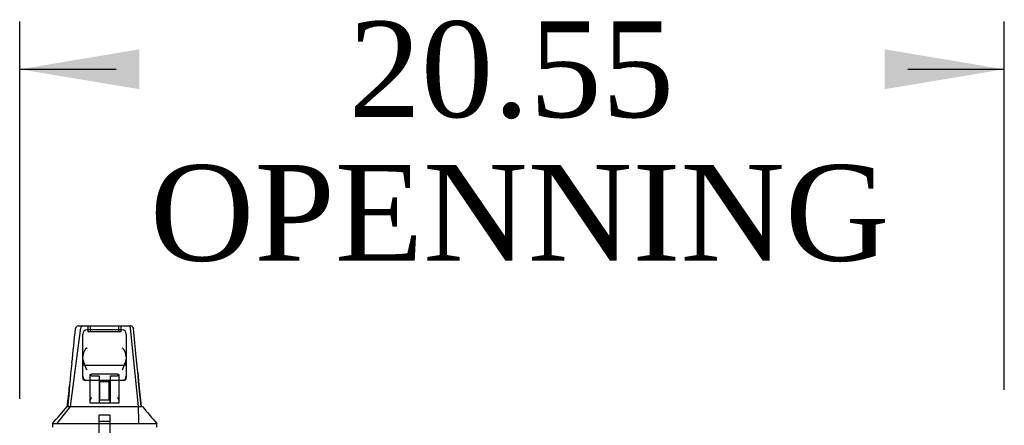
# Model space of a CAD drawing. Header units: inches. Extents: x 1 to 359, y -2 to 239.
# Tile 43 of 99: x 125 to 146, y 43 to 51. Entities that reach past the tile are written whole.
import ezdxf
from ezdxf.enums import TextEntityAlignment as Align
from ezdxf.lldxf.tags import DXFTag

# ---------------------------------------------------------------- set-up
doc = ezdxf.new("R2010")
doc.units = ezdxf.units.IN
doc.header["$MEASUREMENT"] = 0
for name, color, linetype in [('Default', 7, 'Continuous'), ('HAN13068', 7, 'Continuous'), ('HAN13068_SCREW', 7, 'Continuous')]:
    doc.layers.add(name, color=color, linetype=linetype)
doc.styles.add('SEACAD_Times_New_Roman', font='times.ttf')
tags = doc.linetypes.add('HIDDEN2', pattern=[0.1875, 0.125, -0.0625]).pattern_tags.tags
tags[6:7] = [DXFTag(74, 4), DXFTag(75, 0), DXFTag(340, '0'), DXFTag(46, 0.0), DXFTag(50, 0.0), DXFTag(44, 0.0), DXFTag(45, 0.0)]
tags[4:5] = [DXFTag(74, 4), DXFTag(75, 0), DXFTag(340, '0'), DXFTag(46, 0.0), DXFTag(50, 0.0), DXFTag(44, 0.0), DXFTag(45, 0.0)]
doc.dimstyles.new('HAMMOND_(STH_-_540x360)', dxfattribs={"dimtxt": 2, "dimasz": 2.5, "dimexe": 1, "dimexo": 1, "dimgap": 0.5, "dimtad": 0, "dimtih": 1, "dimtoh": 1, "dimzin": 0, "dimdsep": 46, "dimtxsty": 'SEACAD_Times_New_Roman', "dimblk1": '_SE_FILLED', "dimblk2": '_SE_FILLED', "dimsah": 1, "dimcen": 1, "dimadec": 0, "dimazin": 0, "dimtfac": 0.8, "dimtofl": 0, "dimtmove": 0, "dimatfit": 3, "dimfxl": 1, "dimtolj": 1, "dimtzin": 0, "dimarcsym": 0})

# ---------------------------------------------------------------- blocks, each defined once
blk = doc.blocks.new('SE2')
at = {"layer": 'HAN13068', "color": 7, "linetype": 'HIDDEN2'}
for p, q in [((126.013, 42.978), (126.229, 44.616)), ((126.37, 44.658), (126.37, 44.533)), ((126.42, 44.658), (126.42, 44.533)), ((127.02, 44.533), (127.02, 44.658)), ((127.07, 44.533), (127.07, 44.658)), ((127.428, 42.978), (127.264, 44.613)), ((127.07, 44.533), (126.37, 44.533)), ((127.115, 43.831), (126.325, 43.831)), ((126.42, 43.518), (126.42, 43.641)), ((126.99, 43.648), (126.45, 43.648)), ((126.45, 43.616), (126.605, 43.616)), ((126.605, 43.616), (126.605, 43.073)), ((126.835, 43.616), (126.99, 43.616)), ((126.835, 43.616), (126.835, 43.073)), ((127.02, 43.641), (127.02, 43.518)), ((126.62, 43.491), (126.605, 43.506)), ((126.62, 43.116), (126.62, 43.491)), ((126.82, 43.491), (126.62, 43.491)), ((126.835, 43.506), (126.82, 43.491)), ((126.82, 43.116), (126.82, 43.491)), ((125.73, 42.623), (126.013, 42.978)), ((126.605, 43.101), (126.62, 43.116)), ((126.62, 43.116), (126.82, 43.116)), ((126.82, 43.116), (126.835, 43.101)), ((126.604, 42.668), (126.837, 42.668)), ((126.604, 42.668), (126.604, 42.418)), ((126.837, 42.418), (126.837, 42.668))]:
    blk.add_line(p, q, dxfattribs=at)
at = {"layer": 'HAN13068', "color": 7, "linetype": 'Continuous'}
for p, q in [((126.115, 44.602), (126.115, 44.604)), ((126.174, 44.658), (127.266, 44.658)), ((127.326, 44.603), (127.326, 44.601)), ((126.265, 44.015), (126.265, 44.488)), ((127.085, 44.578), (126.355, 44.578)), ((127.175, 44.488), (127.175, 44.015)), ((126.265, 43.608), (126.265, 44.015)), ((127.175, 44.015), (127.175, 43.608)), ((126.265, 43.578), (126.265, 43.608)), ((127.175, 43.608), (127.175, 43.578)), ((126.355, 43.518), (126.325, 43.518)), ((127.085, 43.518), (126.355, 43.518)), ((126.42, 43.086), (126.42, 43.518)), ((127.02, 43.518), (127.02, 43.086)), ((127.115, 43.518), (127.085, 43.518)), ((125.941, 42.978), (126.141, 42.978)), ((126.141, 42.978), (126.254, 42.978)), ((126.254, 42.978), (126.462, 42.978)), ((126.42, 43.046), (126.42, 43.086)), ((126.635, 43.043), (126.45, 43.043)), ((126.462, 42.978), (126.53, 42.978)), ((126.53, 42.978), (126.621, 42.978)), ((126.621, 42.978), (126.661, 42.978)), ((126.805, 43.043), (126.635, 43.043)), ((126.661, 42.978), (126.78, 42.978)), ((126.78, 42.978), (127.077, 42.978)), ((126.99, 43.043), (126.805, 43.043)), ((127.02, 43.086), (127.02, 43.046)), ((127.077, 42.978), (127.187, 42.978)), ((127.187, 42.978), (127.51, 42.978)), ((125.631, 42.626), (125.631, 42.543)), ((125.631, 42.623), (125.982, 42.623)), ((125.982, 42.623), (126.215, 42.623)), ((126.215, 42.623), (126.661, 42.623)), ((126.661, 42.623), (126.78, 42.623)), ((126.78, 42.623), (126.831, 42.623)), ((126.831, 42.623), (126.979, 42.623)), ((126.979, 42.623), (127.459, 42.623)), ((127.459, 42.623), (127.81, 42.623)), ((127.81, 42.543), (127.81, 42.626))]:
    blk.add_line(p, q, dxfattribs=at)
for centre, radius, start, end in [((126.174, 44.598), 0.06, 89.9925, 174.0071), ((127.266, 44.598), 0.06, 5.5758, 90.0089), ((126.355, 44.488), 0.09, 90, 180), ((127.085, 44.488), 0.09, 0, 90), ((126.525, 44.007), 0.259, 130.7149, 177.9019), ((126.916, 44.007), 0.259, 2.0981, 49.2851), ((126.306, 44.015), 0.0411, 178.3464, 179.9974), ((127.134, 44.015), 0.0411, 0.0026, 1.6536), ((65.466, 36.933), 62.32, 5.56591, 6.52159), ((141.855, 41.98), 15.93, 173.1476, 176.4108), ((126.355, 43.608), 0.09, 180, 270), ((126.325, 43.578), 0.06, 180, 270), ((127.085, 43.608), 0.09, 270, 0), ((127.115, 43.578), 0.06, 270, 0), ((121.839, 46.255), 5.251, 316.2334, 321.3827), ((139.926, 53.167), 16.062, 219.3746, 221.0327)]:
    blk.add_arc(centre, radius, start, end, dxfattribs=at)
at = {"layer": 'HAN13068', "color": 7, "linetype": 'HIDDEN2'}
for centre, radius, start, end in [((127.209, 44.602), 0.0554, 11.1707, 87.869), ((126.325, 43.891), 0.06, 180, 270), ((127.115, 43.891), 0.06, 270, 0), ((126.635, 43.073), 0.03, 180, 270), ((126.805, 43.073), 0.03, 270, 0)]:
    blk.add_arc(centre, radius, start, end, dxfattribs=at)
at = {"layer": 'HAN13068', "color": 7, "linetype": 'Continuous'}
for points in [[(126.039, 43.881), (126.064, 44.121), (126.09, 44.362), (126.115, 44.602)], [(127.383, 44.011), (127.364, 44.208), (127.345, 44.405), (127.326, 44.601)], [(125.945, 42.978), (125.96, 43.12), (125.975, 43.263), (125.99, 43.406)]]:
    blk.add_open_spline(points, degree=3, dxfattribs=at)
at = {"layer": 'HAN13068', "color": 7, "linetype": 'HIDDEN2'}
for points, knots in [([(126.229, 44.616), (126.232, 44.628), (126.238, 44.638), (126.254, 44.653), (126.264, 44.658), (126.274, 44.658)], [0, 0, 0, 0, 0.5, 0.5, 1, 1, 1, 1]), ([(126.42, 43.641), (126.42, 43.642), (126.421, 43.642), (126.424, 43.644), (126.426, 43.645), (126.435, 43.647), (126.442, 43.648), (126.45, 43.648)], [0, 0, 0, 0, 0.25, 0.25, 0.5, 0.5, 1, 1, 1, 1]), ([(126.45, 43.616), (126.446, 43.616), (126.442, 43.616), (126.435, 43.617), (126.432, 43.618), (126.424, 43.62), (126.42, 43.622), (126.42, 43.624)], [0, 0, 0, 0, 0.25, 0.25, 0.5, 0.5, 1, 1, 1, 1]), ([(126.99, 43.648), (126.994, 43.648), (126.998, 43.648), (127.006, 43.647), (127.009, 43.646), (127.017, 43.644), (127.02, 43.642), (127.02, 43.641)], [0, 0, 0, 0, 0.25, 0.25, 0.5, 0.5, 1, 1, 1, 1]), ([(127.02, 43.624), (127.02, 43.623), (127.02, 43.622), (127.017, 43.62), (127.015, 43.619), (127.006, 43.617), (126.998, 43.616), (126.99, 43.616)], [0, 0, 0, 0, 0.25, 0.25, 0.5, 0.5, 1, 1, 1, 1])]:
    blk.add_open_spline(points, degree=3, knots=knots, dxfattribs=at)
at = {"layer": 'HAN13068', "color": 7, "linetype": 'Continuous'}
for points, knots in [([(126.355, 43.732), (126.35, 43.745), (126.345, 43.757), (126.335, 43.781), (126.33, 43.793), (126.315, 43.83), (126.306, 43.854), (126.293, 43.889), (126.289, 43.901), (126.282, 43.925), (126.278, 43.937), (126.27, 43.972), (126.266, 43.994), (126.265, 44.016)], [0, 0, 0, 0, 0.125, 0.125, 0.25, 0.25, 0.5, 0.5, 0.625, 0.625, 0.75, 0.75, 1, 1, 1, 1]), ([(127.175, 44.016), (127.175, 43.994), (127.171, 43.972), (127.163, 43.937), (127.159, 43.925), (127.152, 43.901), (127.148, 43.889), (127.135, 43.854), (127.126, 43.83), (127.111, 43.793), (127.106, 43.781), (127.096, 43.757), (127.091, 43.745), (127.085, 43.732)], [0, 0, 0, 0, 0.25, 0.25, 0.375, 0.375, 0.5, 0.5, 0.75, 0.75, 0.875, 0.875, 1, 1, 1, 1]), ([(126.42, 43.086), (126.42, 43.092), (126.422, 43.099), (126.425, 43.112), (126.428, 43.119), (126.437, 43.139), (126.444, 43.154), (126.45, 43.168)], [0, 0, 0, 0, 0.25, 0.25, 0.5, 0.5, 1, 1, 1, 1]), ([(126.99, 43.168), (126.997, 43.154), (127.004, 43.139), (127.013, 43.119), (127.015, 43.112), (127.019, 43.099), (127.02, 43.092), (127.02, 43.086)], [0, 0, 0, 0, 0.5, 0.5, 0.75, 0.75, 1, 1, 1, 1]), ([(126.45, 43.043), (126.446, 43.043), (126.443, 43.043), (126.435, 43.043), (126.432, 43.043), (126.426, 43.043), (126.424, 43.043), (126.421, 43.045), (126.42, 43.045), (126.42, 43.046)], [0, 0, 0, 0, 0.25, 0.25, 0.5, 0.5, 0.75, 0.75, 1, 1, 1, 1]), ([(127.02, 43.046), (127.02, 43.045), (127.02, 43.045), (127.017, 43.043), (127.015, 43.043), (127.006, 43.042), (126.998, 43.043), (126.99, 43.043)], [0, 0, 0, 0, 0.25, 0.25, 0.5, 0.5, 1, 1, 1, 1])]:
    blk.add_open_spline(points, degree=3, knots=knots, dxfattribs=at)
at = {"layer": 'HAN13068', "color": 7, "linetype": 'HIDDEN2'}
for points in [[(127.483, 42.978), (127.449, 43.322), (127.416, 43.667), (127.383, 44.011)], [(127.439, 42.623), (127.435, 42.741), (127.431, 42.859), (127.428, 42.978)]]:
    blk.add_open_spline(points, degree=3, dxfattribs=at)
at = {"layer": 'HAN13068_SCREW', "color": 7, "linetype": 'HIDDEN2'}
for p, q in [((126.836, 42.793), (126.604, 42.793)), ((126.604, 42.793), (126.604, 42.418)), ((126.836, 42.418), (126.836, 42.793))]:
    blk.add_line(p, q, dxfattribs=at)
blk = doc.blocks.new('DMBLK12')
at = {"layer": 'Default', "linetype": 'Continuous', "transparency": 16777216}
for points in [[(127.449, 50.436), (124.949, 50.02), (127.449, 49.603)], [(143, 50.436), (143, 49.603), (145.5, 50.02)]]:
    blk.add_hatch(color=7, dxfattribs=at).paths.add_polyline_path(points)
at = {"layer": 'Default', "color": 7, "linetype": 'Continuous', "transparency": 16777216}
for p, q in [((124.949, 43.138), (124.949, 51.02)), ((145.5, 43.323), (145.5, 51.02)), ((124.949, 50.02), (126.966, 50.02)), ((143.484, 50.02), (145.5, 50.02))]:
    blk.add_line(p, q, dxfattribs=at)
at = {"layer": 'Default', "color": 7, "linetype": 'Continuous', "transparency": 16777216, "style": 'SEACAD_Times_New_Roman'}
for s, p in [('20.55', (131.813, 51.02)), ('OPENNING', (127.666, 48.02))]:
    blk.add_text(s, height=2, dxfattribs=at).set_placement(p, align=Align.TOP_LEFT)
blk = doc.blocks.new('_SE_FILLED')
at = {"color": 0}
blk.add_line((0, 0), (-1, 0), dxfattribs=at)
blk.add_solid([(0, 0), (-1, -0.1665), (-1, 0.1665), (0, 0)], dxfattribs=at)

msp = doc.modelspace()

# ---------------------------------------------------------------- block references
at = {"layer": 'Default'}
msp.add_blockref('SE2', (0, 0), dxfattribs=at)

# ---------------------------------------------------------------- dimensions: what is measured, and where the dimension line sits
at = {"layer": 'Default', "color": 7, "linetype": 'Continuous'}
dim = msp.add_linear_dim(base=(145.5, 50.02), p1=(124.949, 42.138), p2=(145.5, 41.451), text='\\A1;<>\\POPENNING', dimstyle='HAMMOND_(STH_-_540x360)', dxfattribs=at)
dim.commit()
dim.dimension.update_dxf_attribs({"geometry": 'DMBLK12', "text_midpoint": (135.225, 50.02), "dimtype": 160})

doc.saveas('drawing.dxf')
